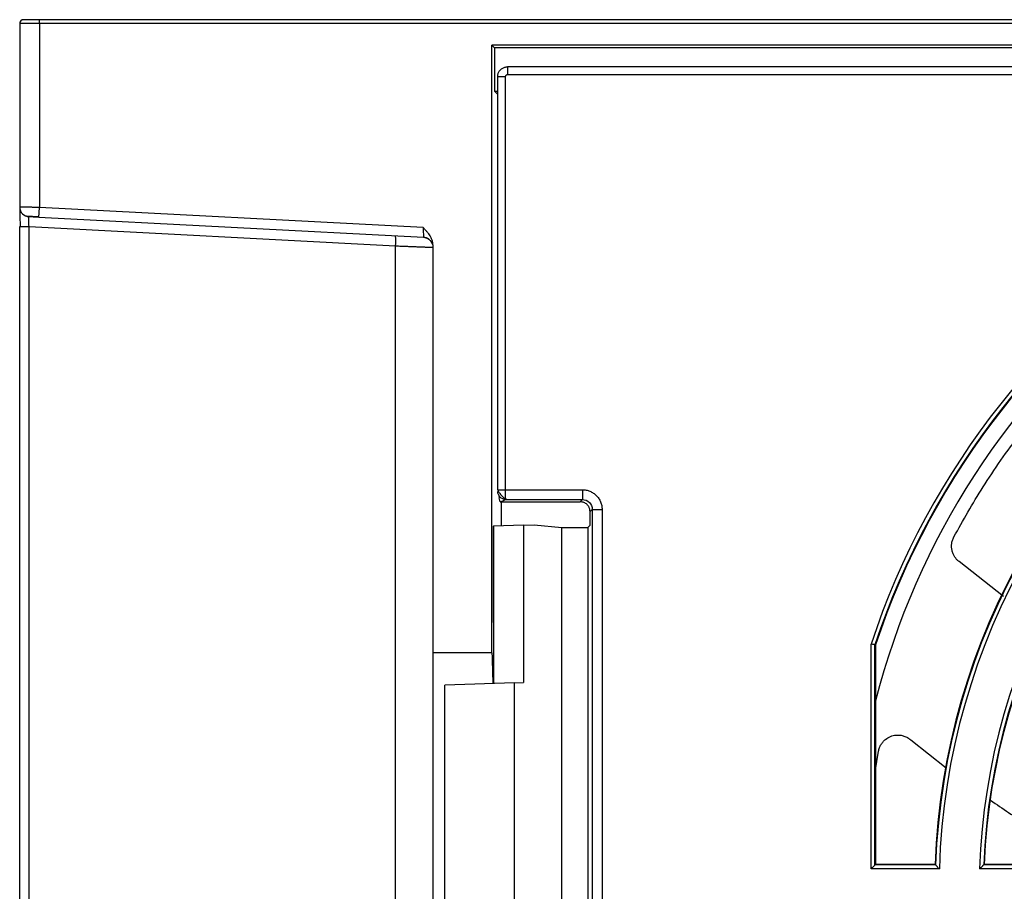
# Model space of a CAD drawing. Header units: inches. Extents: x -16 to 112, y 241 to 387.
# Tile 3 of 9: x -12 to 28, y 352 to 387. Entities that reach past the tile are written whole.
import ezdxf

# ---------------------------------------------------------------- set-up
doc = ezdxf.new("R2010")
doc.units = ezdxf.units.IN
doc.header["$MEASUREMENT"] = 0

# ---------------------------------------------------------------- blocks, each defined once
blk = doc.blocks.new('block 2')
at = {"color": 7, "lineweight": 25}
blk.add_open_spline([(4.44, 378.624), (4.476, 378.615), (4.512, 378.606), (4.547, 378.592), (4.585, 378.577), (4.62, 378.555), (4.652, 378.53), (4.686, 378.504), (4.716, 378.474), (4.74, 378.441), (4.764, 378.408), (4.78, 378.371), (4.797, 378.335)], degree=3, knots=[0, 0, 0, 0, 1, 1, 1, 2, 2, 2, 3, 3, 3, 4, 4, 4, 4], dxfattribs=at)
blk = doc.blocks.new('block 4')
at = {"color": 7, "lineweight": 25}
blk.add_lwpolyline([(88.105, 385.539), (7.857, 385.539)], dxfattribs=at)
blk = doc.blocks.new('block 6')
at = {"color": 7, "lineweight": 25}
blk.add_lwpolyline([(7.458, 385.159), (7.458, 368.334)], dxfattribs=at)
blk = doc.blocks.new('block 8')
at = {"color": 7, "lineweight": 25}
blk.add_open_spline([(7.46, 368.335), (7.464, 368.326), (7.467, 368.317), (7.472, 368.306), (7.478, 368.293), (7.486, 368.278), (7.494, 368.261), (7.504, 368.244), (7.515, 368.225), (7.528, 368.206), (7.541, 368.186), (7.556, 368.165), (7.572, 368.144), (7.589, 368.123), (7.606, 368.103), (7.625, 368.084), (7.643, 368.064), (7.663, 368.046), (7.683, 368.03), (7.703, 368.014), (7.723, 368), (7.743, 367.989), (7.763, 367.978), (7.783, 367.97), (7.803, 367.963)], degree=3, knots=[0, 0, 0, 0, 1, 1, 1, 2, 2, 2, 3, 3, 3, 4, 4, 4, 5, 5, 5, 6, 6, 6, 7, 7, 7, 8, 8, 8, 8], dxfattribs=at)
blk = doc.blocks.new('block 11')
at = {"color": 7, "lineweight": 25}
blk.add_open_spline([(-11.744, 379.47), (-11.736, 379.47), (-11.727, 379.469), (-11.702, 379.468), (-11.677, 379.466), (-11.634, 379.464), (-11.583, 379.461), (-11.531, 379.458), (-11.471, 379.455), (-11.405, 379.452), (-11.339, 379.448), (-11.268, 379.445), (-11.196, 379.441)], degree=3, knots=[0, 0, 0, 0, 1, 1, 1, 2, 2, 2, 3, 3, 3, 4, 4, 4, 4], dxfattribs=at)
blk = doc.blocks.new('block 15')
at = {"color": 7, "lineweight": 25}
blk.add_lwpolyline([(7.504, 368.101), (7.519, 368.002)], dxfattribs=at)
blk = doc.blocks.new('block 24')
at = {"color": 7, "lineweight": 25}
blk.add_open_spline([(-11.976, 379.78), (-11.977, 379.735), (-11.977, 379.689), (-11.976, 379.632), (-11.975, 379.578), (-11.974, 379.513), (-11.972, 379.444), (-11.97, 379.377), (-11.968, 379.307), (-11.964, 379.236), (-11.96, 379.169), (-11.955, 379.102), (-11.951, 379.034)], degree=3, knots=[0, 0, 0, 0, 1, 1, 1, 2, 2, 2, 3, 3, 3, 4, 4, 4, 4], dxfattribs=at)
blk = doc.blocks.new('block 84')
at = {"color": 7, "lineweight": 25}
blk.add_open_spline([(4.793, 378.347), (4.734, 378.489), (4.598, 378.585), (4.444, 378.593)], degree=3, dxfattribs=at)
blk = doc.blocks.new('block 85')
at = {"color": 7, "lineweight": 25}
blk.add_open_spline([(4.443, 378.625), (4.443, 378.616), (4.444, 378.607), (4.444, 378.602), (4.444, 378.596), (4.444, 378.594), (4.444, 378.593)], degree=3, knots=[0, 0, 0, 0, 1, 1, 1, 2, 2, 2, 2], dxfattribs=at)
blk = doc.blocks.new('block 86')
at = {"color": 7, "lineweight": 25}
blk.add_open_spline([(4.823, 378.301), (4.823, 378.321), (4.822, 378.341), (4.82, 378.361), (4.818, 378.382), (4.815, 378.403), (4.81, 378.423), (4.806, 378.444), (4.8, 378.464), (4.794, 378.485), (4.787, 378.505), (4.779, 378.525), (4.771, 378.545), (4.762, 378.565), (4.753, 378.584), (4.743, 378.603), (4.733, 378.622), (4.722, 378.64), (4.711, 378.659), (4.693, 378.687), (4.674, 378.715), (4.654, 378.741), (4.631, 378.772), (4.607, 378.801), (4.582, 378.829), (4.557, 378.857), (4.532, 378.884), (4.506, 378.911), (4.479, 378.939), (4.451, 378.967), (4.424, 378.995)], degree=3, knots=[0, 0, 0, 0, 1, 1, 1, 2, 2, 2, 3, 3, 3, 4, 4, 4, 5, 5, 5, 6, 6, 6, 7, 7, 7, 8, 8, 8, 9, 9, 9, 10, 10, 10, 10], dxfattribs=at)
blk = doc.blocks.new('block 110')
at = {"color": 7, "lineweight": 25}
blk.add_lwpolyline([(7.857, 385.219), (88.103, 385.219)], dxfattribs=at)
blk = doc.blocks.new('block 111')
at = {"color": 7, "lineweight": 25}
blk.add_open_spline([(7.857, 385.538), (7.857, 385.546), (7.857, 385.515), (7.857, 385.455), (7.857, 385.396), (7.857, 385.308), (7.857, 385.219)], degree=3, knots=[0, 0, 0, 0, 1, 1, 1, 2, 2, 2, 2], dxfattribs=at)
blk = doc.blocks.new('block 112')
at = {"color": 7, "lineweight": 25}
blk.add_open_spline([(7.224, 361.694), (7.225, 361.656), (7.226, 361.62), (7.228, 361.581), (7.23, 361.543), (7.231, 361.503), (7.232, 361.462), (7.234, 361.422), (7.235, 361.38), (7.237, 361.337), (7.238, 361.294), (7.24, 361.25), (7.241, 361.205), (7.243, 361.16), (7.244, 361.114), (7.245, 361.067), (7.247, 361.02), (7.248, 360.972), (7.25, 360.923), (7.251, 360.873), (7.252, 360.823), (7.254, 360.772), (7.255, 360.72), (7.256, 360.668), (7.258, 360.614), (7.259, 360.561), (7.26, 360.505), (7.262, 360.451)], degree=3, knots=[0, 0, 0, 0, 1, 1, 1, 2, 2, 2, 3, 3, 3, 4, 4, 4, 5, 5, 5, 6, 6, 6, 7, 7, 7, 8, 8, 8, 9, 9, 9, 9], dxfattribs=at)
blk = doc.blocks.new('block 113')
at = {"color": 7, "lineweight": 25}
blk.add_lwpolyline([(7.224, 361.694), (7.224, 386.414)], dxfattribs=at)
blk = doc.blocks.new('block 114')
at = {"color": 7, "lineweight": 25}
blk.add_lwpolyline([(7.224, 386.414), (7.335, 386.302)], dxfattribs=at)
blk = doc.blocks.new('block 115')
at = {"color": 7, "lineweight": 25}
blk.add_lwpolyline([(7.335, 386.302), (7.335, 384.542)], dxfattribs=at)
blk = doc.blocks.new('block 116')
at = {"color": 7, "lineweight": 25}
blk.add_lwpolyline([(7.335, 384.542), (7.458, 384.419)], dxfattribs=at)
blk = doc.blocks.new('block 117')
at = {"color": 7, "lineweight": 25}
blk.add_lwpolyline([(7.594, 367.843), (7.594, 366.862)], dxfattribs=at)
blk = doc.blocks.new('block 125')
at = {"color": 7, "lineweight": 25}
blk.add_lwpolyline([(7.272, 366.85), (7.272, 362.937)], dxfattribs=at)
blk = doc.blocks.new('block 148')
at = {"color": 7, "lineweight": 25}
blk.add_open_spline([(39.231, 374.001), (31.899, 369.451), (27.329, 361.536), (27.055, 352.912)], degree=3, dxfattribs=at)
blk = doc.blocks.new('block 149')
at = {"color": 7, "lineweight": 25}
blk.add_lwpolyline([(31.421, 352.912), (27.055, 352.912)], dxfattribs=at)
blk = doc.blocks.new('block 180')
at = {"color": 7, "lineweight": 25}
blk.add_lwpolyline([(11.704, 367.534), (11.704, 336.653)], dxfattribs=at)
blk = doc.blocks.new('block 181')
at = {"color": 7, "lineweight": 25}
blk.add_open_spline([(10.904, 368.334), (10.93, 368.333), (10.956, 368.332), (10.982, 368.33), (11.008, 368.328), (11.034, 368.324), (11.059, 368.319), (11.084, 368.313), (11.11, 368.307), (11.134, 368.3), (11.159, 368.292), (11.184, 368.283), (11.208, 368.273), (11.257, 368.253), (11.304, 368.228), (11.348, 368.199), (11.392, 368.17), (11.432, 368.137), (11.469, 368.1), (11.506, 368.063), (11.539, 368.022), (11.568, 367.979), (11.597, 367.935), (11.622, 367.888), (11.643, 367.84), (11.663, 367.791), (11.679, 367.741), (11.688, 367.69), (11.698, 367.639), (11.701, 367.586), (11.704, 367.534)], degree=3, knots=[0, 0, 0, 0, 1, 1, 1, 2, 2, 2, 3, 3, 3, 4, 4, 4, 5, 5, 5, 6, 6, 6, 7, 7, 7, 8, 8, 8, 9, 9, 9, 10, 10, 10, 10], dxfattribs=at)
blk = doc.blocks.new('block 182')
at = {"color": 7, "lineweight": 25}
blk.add_lwpolyline([(7.778, 368.334), (10.904, 368.334)], dxfattribs=at)
blk = doc.blocks.new('block 183')
at = {"color": 7, "lineweight": 25}
blk.add_lwpolyline([(7.778, 368.334), (7.778, 385.14)], dxfattribs=at)
blk = doc.blocks.new('block 184')
at = {"color": 7, "lineweight": 25}
blk.add_open_spline([(7.778, 385.14), (7.778, 385.147), (7.779, 385.155), (7.781, 385.162), (7.783, 385.169), (7.787, 385.177), (7.791, 385.183), (7.796, 385.191), (7.802, 385.197), (7.809, 385.202), (7.816, 385.208), (7.823, 385.212), (7.831, 385.215), (7.84, 385.218), (7.848, 385.219), (7.857, 385.22)], degree=3, knots=[0, 0, 0, 0, 1, 1, 1, 2, 2, 2, 3, 3, 3, 4, 4, 4, 5, 5, 5, 5], dxfattribs=at)
blk = doc.blocks.new('block 185')
at = {"color": 7, "lineweight": 25}
blk.add_open_spline([(38.412, 375.419), (30.574, 370.576), (25.692, 362.121), (25.417, 352.912)], degree=3, dxfattribs=at)
blk = doc.blocks.new('block 187')
at = {"color": 7, "lineweight": 25}
blk.add_open_spline([(36.229, 379.199), (29.813, 375.271), (24.999, 369.195), (22.642, 362.051)], degree=3, dxfattribs=at)
blk = doc.blocks.new('block 188')
at = {"color": 7, "lineweight": 25}
blk.add_lwpolyline([(22.642, 352.912), (22.642, 362.051)], dxfattribs=at)
blk = doc.blocks.new('block 189')
at = {"color": 7, "lineweight": 25}
blk.add_lwpolyline([(25.417, 352.912), (22.642, 352.912)], dxfattribs=at)
blk = doc.blocks.new('block 217')
at = {"color": 7, "lineweight": 25}
blk.add_lwpolyline([(4.424, 378.995), (-11.177, 379.812)], dxfattribs=at)
blk = doc.blocks.new('block 218')
at = {"color": 7, "lineweight": 25}
blk.add_lwpolyline([(-11.177, 387.294), (-11.177, 379.812)], dxfattribs=at)
blk = doc.blocks.new('block 219')
at = {"color": 7, "lineweight": 25}
blk.add_lwpolyline([(107.223, 387.294), (-11.177, 387.294)], dxfattribs=at)
blk = doc.blocks.new('block 225')
at = {"color": 7, "lineweight": 25}
blk.add_lwpolyline([(88.824, 386.414), (7.224, 386.414)], dxfattribs=at)
blk = doc.blocks.new('block 226')
at = {"color": 7, "lineweight": 25}
blk.add_lwpolyline([(7.224, 361.694), (4.823, 361.694)], dxfattribs=at)
blk = doc.blocks.new('block 227')
at = {"color": 7, "lineweight": 25}
blk.add_lwpolyline([(4.823, 378.301), (4.823, 361.694)], dxfattribs=at)
blk = doc.blocks.new('block 228')
at = {"color": 7, "lineweight": 25}
blk.add_lwpolyline([(4.823, 361.694), (4.823, 342.494)], dxfattribs=at)
blk = doc.blocks.new('block 234')
at = {"color": 7, "lineweight": 25}
blk.add_open_spline([(7.459, 385.14), (7.46, 385.158), (7.461, 385.177), (7.463, 385.195), (7.466, 385.214), (7.47, 385.232), (7.475, 385.25), (7.481, 385.268), (7.487, 385.286), (7.495, 385.303), (7.503, 385.32), (7.512, 385.337), (7.522, 385.353), (7.532, 385.369), (7.543, 385.384), (7.556, 385.398), (7.568, 385.412), (7.581, 385.426), (7.596, 385.438), (7.61, 385.451), (7.625, 385.463), (7.641, 385.473), (7.657, 385.483), (7.674, 385.493), (7.691, 385.501), (7.708, 385.509), (7.726, 385.515), (7.744, 385.521), (7.763, 385.527), (7.781, 385.531), (7.8, 385.534), (7.819, 385.536), (7.838, 385.537), (7.857, 385.538)], degree=3, knots=[0, 0, 0, 0, 1, 1, 1, 2, 2, 2, 3, 3, 3, 4, 4, 4, 5, 5, 5, 6, 6, 6, 7, 7, 7, 8, 8, 8, 9, 9, 9, 10, 10, 10, 11, 11, 11, 11], dxfattribs=at)
blk = doc.blocks.new('block 235')
at = {"color": 7, "lineweight": 25}
blk.add_open_spline([(7.459, 385.14), (7.459, 385.14), (7.462, 385.14), (7.466, 385.14), (7.469, 385.14), (7.474, 385.14), (7.479, 385.14), (7.485, 385.14), (7.491, 385.14), (7.498, 385.14), (7.504, 385.14), (7.511, 385.14), (7.519, 385.14), (7.526, 385.14), (7.534, 385.14), (7.541, 385.14), (7.569, 385.14), (7.602, 385.139), (7.638, 385.139), (7.665, 385.139), (7.693, 385.139), (7.721, 385.139), (7.74, 385.139), (7.759, 385.14), (7.778, 385.14)], degree=3, knots=[0, 0, 0, 0, 1, 1, 1, 2, 2, 2, 3, 3, 3, 4, 4, 4, 5, 5, 5, 6, 6, 6, 7, 7, 7, 8, 8, 8, 8], dxfattribs=at)
blk = doc.blocks.new('block 248')
at = {"color": 7, "lineweight": 25}
blk.add_lwpolyline([(7.459, 368.323), (7.459, 368.334)], dxfattribs=at)
blk = doc.blocks.new('block 249')
at = {"color": 7, "lineweight": 25}
blk.add_open_spline([(7.785, 367.934), (7.784, 367.935), (7.784, 367.936), (7.784, 367.938), (7.783, 367.941), (7.783, 367.944), (7.783, 367.949), (7.782, 367.953), (7.782, 367.958), (7.782, 367.963), (7.782, 367.968), (7.782, 367.974), (7.781, 367.981), (7.781, 367.987), (7.781, 367.993), (7.781, 368), (7.781, 368.006), (7.781, 368.013), (7.78, 368.02), (7.78, 368.026), (7.78, 368.032), (7.78, 368.039), (7.78, 368.065), (7.779, 368.095), (7.779, 368.128), (7.778, 368.16), (7.778, 368.194), (7.778, 368.229), (7.778, 368.263), (7.778, 368.298), (7.778, 368.334)], degree=3, knots=[0, 0, 0, 0, 1, 1, 1, 2, 2, 2, 3, 3, 3, 4, 4, 4, 5, 5, 5, 6, 6, 6, 7, 7, 7, 8, 8, 8, 9, 9, 9, 10, 10, 10, 10], dxfattribs=at)
blk = doc.blocks.new('block 250')
at = {"color": 7, "lineweight": 25}
blk.add_open_spline([(7.785, 367.934), (7.7, 367.934), (7.617, 367.97), (7.558, 368.03), (7.499, 368.09), (7.463, 368.173), (7.463, 368.259)], degree=3, knots=[0, 0, 0, 0, 1, 1, 1, 2, 2, 2, 2], dxfattribs=at)
blk = doc.blocks.new('block 253')
at = {"color": 7, "lineweight": 25}
blk.add_lwpolyline([(4.444, 378.593), (-11.197, 379.413)], dxfattribs=at)
blk = doc.blocks.new('block 254')
at = {"color": 7, "lineweight": 25}
blk.add_lwpolyline([(-11.197, 379.413), (-11.177, 379.812)], dxfattribs=at)
blk = doc.blocks.new('block 262')
at = {"color": 7, "lineweight": 25}
blk.add_lwpolyline([(11.304, 367.534), (11.704, 367.534)], dxfattribs=at)
blk = doc.blocks.new('block 263')
at = {"color": 7, "lineweight": 25}
blk.add_open_spline([(10.904, 367.934), (11.008, 367.934), (11.112, 367.891), (11.187, 367.817), (11.261, 367.743), (11.304, 367.638), (11.304, 367.534)], degree=3, knots=[0, 0, 0, 0, 1, 1, 1, 2, 2, 2, 2], dxfattribs=at)
blk = doc.blocks.new('block 264')
at = {"color": 7, "lineweight": 25}
blk.add_lwpolyline([(10.904, 368.334), (10.904, 367.934)], dxfattribs=at)
blk = doc.blocks.new('block 265')
at = {"color": 7, "lineweight": 25}
blk.add_open_spline([(-11.197, 379.413), (-11.237, 379.415), (-11.275, 379.417), (-11.314, 379.419), (-11.353, 379.421), (-11.393, 379.423), (-11.433, 379.425), (-11.473, 379.427), (-11.513, 379.429), (-11.544, 379.431), (-11.575, 379.432), (-11.597, 379.434), (-11.597, 379.434)], degree=3, knots=[0, 0, 0, 0, 1, 1, 1, 2, 2, 2, 3, 3, 3, 4, 4, 4, 4], dxfattribs=at)
blk = doc.blocks.new('block 266')
at = {"color": 7, "lineweight": 25}
blk.add_open_spline([(-11.977, 379.833), (-11.977, 379.62), (-11.81, 379.445), (-11.597, 379.434)], degree=3, dxfattribs=at)
blk = doc.blocks.new('block 267')
at = {"color": 7, "lineweight": 25}
blk.add_open_spline([(-11.177, 379.812), (-11.203, 379.813), (-11.229, 379.814), (-11.255, 379.814), (-11.28, 379.815), (-11.305, 379.816), (-11.329, 379.816), (-11.352, 379.817), (-11.375, 379.817), (-11.397, 379.818), (-11.418, 379.819), (-11.439, 379.819), (-11.459, 379.82), (-11.478, 379.82), (-11.496, 379.821), (-11.515, 379.821), (-11.532, 379.821), (-11.548, 379.822), (-11.564, 379.822), (-11.579, 379.823), (-11.594, 379.823), (-11.608, 379.823), (-11.622, 379.824), (-11.634, 379.824), (-11.647, 379.825), (-11.69, 379.826), (-11.73, 379.827), (-11.766, 379.828), (-11.801, 379.829), (-11.833, 379.829), (-11.859, 379.83), (-11.886, 379.831), (-11.907, 379.831), (-11.925, 379.832), (-11.943, 379.832), (-11.956, 379.833), (-11.964, 379.833), (-11.972, 379.833), (-11.974, 379.833), (-11.977, 379.833)], degree=3, knots=[0, 0, 0, 0, 1, 1, 1, 2, 2, 2, 3, 3, 3, 4, 4, 4, 5, 5, 5, 6, 6, 6, 7, 7, 7, 8, 8, 8, 9, 9, 9, 10, 10, 10, 11, 11, 11, 12, 12, 12, 13, 13, 13, 13], dxfattribs=at)
blk = doc.blocks.new('block 271')
at = {"color": 7, "lineweight": 25}
blk.add_lwpolyline([(7.785, 367.934), (10.904, 367.934)], dxfattribs=at)
blk = doc.blocks.new('block 285')
at = {"color": 7, "lineweight": 25}
blk.add_lwpolyline([(-11.177, 387.294), (-11.977, 387.294)], dxfattribs=at)
blk = doc.blocks.new('block 286')
at = {"color": 7, "lineweight": 25}
blk.add_lwpolyline([(-11.977, 387.294), (-11.977, 379.833)], dxfattribs=at)
blk = doc.blocks.new('block 301')
at = {"color": 7, "lineweight": 25}
blk.add_open_spline([(36.173, 378.977), (29.865, 375.07), (25.132, 369.07), (22.801, 362.025)], degree=3, dxfattribs=at)
blk = doc.blocks.new('block 302')
at = {"color": 7, "lineweight": 25}
blk.add_open_spline([(22.801, 362.025), (22.8, 362.025), (22.799, 362.026), (22.797, 362.026), (22.794, 362.026), (22.791, 362.027), (22.786, 362.028), (22.782, 362.028), (22.777, 362.029), (22.771, 362.03), (22.765, 362.031), (22.758, 362.032), (22.751, 362.033), (22.738, 362.035), (22.724, 362.038), (22.709, 362.04), (22.688, 362.044), (22.665, 362.047), (22.642, 362.051)], degree=3, knots=[0, 0, 0, 0, 1, 1, 1, 2, 2, 2, 3, 3, 3, 4, 4, 4, 5, 5, 5, 6, 6, 6, 6], dxfattribs=at)
blk = doc.blocks.new('block 320')
at = {"color": 7, "lineweight": 25}
blk.add_open_spline([(39.175, 373.778), (32.016, 369.272), (27.543, 361.524), (27.22, 353.071)], degree=3, dxfattribs=at)
blk = doc.blocks.new('block 321')
at = {"color": 7, "lineweight": 25}
blk.add_open_spline([(27.22, 353.071), (27.218, 353.07), (27.217, 353.069), (27.215, 353.066), (27.212, 353.064), (27.208, 353.06), (27.204, 353.056), (27.199, 353.052), (27.194, 353.046), (27.188, 353.041), (27.181, 353.034), (27.174, 353.027), (27.166, 353.02), (27.159, 353.013), (27.151, 353.005), (27.143, 352.998), (27.134, 352.989), (27.124, 352.979), (27.115, 352.97), (27.107, 352.962), (27.099, 352.954), (27.091, 352.946), (27.079, 352.935), (27.067, 352.924), (27.055, 352.912)], degree=3, knots=[0, 0, 0, 0, 1, 1, 1, 2, 2, 2, 3, 3, 3, 4, 4, 4, 5, 5, 5, 6, 6, 6, 7, 7, 7, 8, 8, 8, 8], dxfattribs=at)
blk = doc.blocks.new('block 329')
at = {"color": 7, "lineweight": 25}
blk.add_open_spline([(38.196, 375.473), (30.434, 370.616), (25.588, 362.223), (25.263, 353.071)], degree=3, dxfattribs=at)
blk = doc.blocks.new('block 330')
at = {"color": 7, "lineweight": 25}
blk.add_open_spline([(25.263, 353.071), (25.264, 353.07), (25.266, 353.069), (25.268, 353.066), (25.27, 353.064), (25.274, 353.06), (25.278, 353.056), (25.282, 353.052), (25.287, 353.046), (25.292, 353.041), (25.298, 353.035), (25.305, 353.028), (25.312, 353.02), (25.319, 353.013), (25.326, 353.006), (25.334, 352.998), (25.342, 352.989), (25.352, 352.98), (25.361, 352.97), (25.368, 352.962), (25.376, 352.954), (25.384, 352.946), (25.395, 352.935), (25.406, 352.924), (25.417, 352.912)], degree=3, knots=[0, 0, 0, 0, 1, 1, 1, 2, 2, 2, 3, 3, 3, 4, 4, 4, 5, 5, 5, 6, 6, 6, 7, 7, 7, 8, 8, 8, 8], dxfattribs=at)
blk = doc.blocks.new('block 335')
at = {"color": 7, "lineweight": 25}
blk.add_lwpolyline([(11.304, 367.534), (11.304, 336.653)], dxfattribs=at)
blk = doc.blocks.new('block 359')
at = {"color": 7, "lineweight": 25}
blk.add_lwpolyline([(22.801, 353.071), (22.801, 362.025)], dxfattribs=at)
blk = doc.blocks.new('block 360')
at = {"color": 7, "lineweight": 25}
blk.add_open_spline([(22.801, 353.071), (22.8, 353.07), (22.799, 353.069), (22.796, 353.066), (22.794, 353.064), (22.79, 353.06), (22.786, 353.056), (22.782, 353.052), (22.776, 353.046), (22.771, 353.041), (22.765, 353.034), (22.757, 353.028), (22.75, 353.02), (22.743, 353.013), (22.736, 353.005), (22.728, 352.998), (22.719, 352.989), (22.71, 352.98), (22.7, 352.97), (22.692, 352.962), (22.684, 352.955), (22.676, 352.946), (22.665, 352.935), (22.653, 352.924), (22.642, 352.912)], degree=3, knots=[0, 0, 0, 0, 1, 1, 1, 2, 2, 2, 3, 3, 3, 4, 4, 4, 5, 5, 5, 6, 6, 6, 7, 7, 7, 8, 8, 8, 8], dxfattribs=at)
blk = doc.blocks.new('block 364')
at = {"color": 7, "lineweight": 25}
blk.add_lwpolyline([(31.268, 353.071), (27.22, 353.071)], dxfattribs=at)
blk = doc.blocks.new('block 365')
at = {"color": 7, "lineweight": 25}
blk.add_lwpolyline([(25.263, 353.071), (22.801, 353.071)], dxfattribs=at)
blk = doc.blocks.new('block 461')
at = {"color": 7, "lineweight": 25}
blk.add_lwpolyline([(-11.177, 387.294), (-11.177, 387.454)], dxfattribs=at)
blk = doc.blocks.new('block 462')
at = {"color": 7, "lineweight": 25}
blk.add_lwpolyline([(107.223, 387.454), (-11.177, 387.454)], dxfattribs=at)
blk = doc.blocks.new('block 466')
at = {"color": 7, "lineweight": 25}
blk.add_lwpolyline([(88.712, 386.302), (7.335, 386.302)], dxfattribs=at)
blk = doc.blocks.new('block 467')
at = {"color": 7, "lineweight": 25}
blk.add_open_spline([(-11.817, 387.454), (-11.905, 387.454), (-11.977, 387.382), (-11.977, 387.294)], degree=3, dxfattribs=at)
blk = doc.blocks.new('block 468')
at = {"color": 7, "lineweight": 25}
blk.add_lwpolyline([(-11.177, 387.454), (-11.817, 387.454)], dxfattribs=at)
blk = doc.blocks.new('block 497')
at = {"color": 7, "lineweight": 25}
blk.add_open_spline([(36.165, 378.946), (29.872, 375.042), (25.15, 369.052), (22.824, 362.022)], degree=3, dxfattribs=at)
blk = doc.blocks.new('block 498')
at = {"color": 7, "lineweight": 25}
blk.add_lwpolyline([(22.801, 362.025), (22.814, 362.023), (22.824, 362.022)], dxfattribs=at)
blk = doc.blocks.new('block 515')
at = {"color": 7, "lineweight": 25}
blk.add_lwpolyline([(25.242, 353.094), (25.254, 353.081), (25.263, 353.071)], dxfattribs=at)
blk = doc.blocks.new('block 516')
at = {"color": 7, "lineweight": 25}
blk.add_open_spline([(38.166, 375.48), (30.414, 370.621), (25.573, 362.237), (25.242, 353.094)], degree=3, dxfattribs=at)
blk = doc.blocks.new('block 538')
at = {"color": 7, "lineweight": 25}
blk.add_lwpolyline([(22.824, 362.022), (22.824, 353.094)], dxfattribs=at)
blk = doc.blocks.new('block 539')
at = {"color": 7, "lineweight": 25}
blk.add_lwpolyline([(22.824, 353.094), (22.801, 353.071)], dxfattribs=at)
blk = doc.blocks.new('block 547')
at = {"color": 7, "lineweight": 25}
blk.add_lwpolyline([(25.242, 353.094), (22.824, 353.094)], dxfattribs=at)
blk = doc.blocks.new('block 549')
at = {"color": 7, "lineweight": 25}
blk.add_lwpolyline([(27.243, 353.094), (27.23, 353.081), (27.22, 353.071)], dxfattribs=at)
blk = doc.blocks.new('block 550')
at = {"color": 7, "lineweight": 25}
blk.add_lwpolyline([(31.247, 353.094), (27.243, 353.094)], dxfattribs=at)
blk = doc.blocks.new('block 631')
at = {"color": 7, "lineweight": 25}
blk.add_open_spline([(39.167, 373.747), (32.033, 369.247), (27.572, 361.522), (27.243, 353.094)], degree=3, dxfattribs=at)
blk = doc.blocks.new('block 636')
at = {"color": 7, "lineweight": 25}
blk.add_open_spline([(7.785, 367.934), (7.708, 367.903), (7.729, 367.873), (7.554, 367.843)], degree=3, dxfattribs=at)
blk = doc.blocks.new('block 637')
at = {"color": 7, "lineweight": 25}
blk.add_lwpolyline([(7.554, 367.843), (7.519, 368.003)], dxfattribs=at)
blk = doc.blocks.new('block 639')
at = {"color": 7, "lineweight": 25}
blk.add_lwpolyline([(10.904, 367.934), (10.813, 367.843)], dxfattribs=at)
blk = doc.blocks.new('block 640')
at = {"color": 7, "lineweight": 25}
blk.add_lwpolyline([(7.554, 367.843), (10.813, 367.843)], dxfattribs=at)
blk = doc.blocks.new('block 645')
at = {"color": 7, "lineweight": 25}
blk.add_lwpolyline([(11.304, 367.534), (11.213, 367.443)], dxfattribs=at)
blk = doc.blocks.new('block 646')
at = {"color": 7, "lineweight": 25}
blk.add_open_spline([(11.213, 367.443), (11.212, 367.461), (11.212, 367.479), (11.209, 367.497), (11.207, 367.514), (11.204, 367.531), (11.2, 367.548), (11.195, 367.564), (11.19, 367.58), (11.183, 367.596), (11.177, 367.612), (11.169, 367.627), (11.161, 367.642), (11.152, 367.657), (11.142, 367.671), (11.131, 367.685), (11.12, 367.699), (11.108, 367.713), (11.096, 367.726), (11.059, 367.763), (11.015, 367.795), (10.967, 367.814), (10.918, 367.832), (10.865, 367.837), (10.813, 367.843)], degree=3, knots=[0, 0, 0, 0, 1, 1, 1, 2, 2, 2, 3, 3, 3, 4, 4, 4, 5, 5, 5, 6, 6, 6, 7, 7, 7, 8, 8, 8, 8], dxfattribs=at)
blk = doc.blocks.new('block 653')
at = {"color": 7, "lineweight": 25}
blk.add_lwpolyline([(8.142, 343.706), (8.142, 360.481)], dxfattribs=at)
blk = doc.blocks.new('block 654')
at = {"color": 7, "lineweight": 25}
blk.add_lwpolyline([(8.142, 360.481), (8.505, 360.494)], dxfattribs=at)
blk = doc.blocks.new('block 655')
at = {"color": 7, "lineweight": 25}
blk.add_lwpolyline([(8.505, 366.894), (8.505, 360.494)], dxfattribs=at)
blk = doc.blocks.new('block 656')
at = {"color": 7, "lineweight": 25}
blk.add_lwpolyline([(8.505, 366.894), (8.941, 366.909)], dxfattribs=at)
blk = doc.blocks.new('block 657')
at = {"color": 7, "lineweight": 25}
blk.add_lwpolyline([(8.941, 366.909), (10.062, 366.803)], dxfattribs=at)
blk = doc.blocks.new('block 658')
at = {"color": 7, "lineweight": 25}
blk.add_lwpolyline([(10.062, 337.384), (10.062, 366.803)], dxfattribs=at)
blk = doc.blocks.new('block 663')
at = {"color": 7, "lineweight": 25}
blk.add_lwpolyline([(5.304, 343.805), (5.304, 360.382)], dxfattribs=at)
blk = doc.blocks.new('block 664')
at = {"color": 7, "lineweight": 25}
blk.add_lwpolyline([(8.142, 360.481), (5.304, 360.382)], dxfattribs=at)
blk = doc.blocks.new('block 668')
at = {"color": 7, "lineweight": 25}
blk.add_lwpolyline([(11.122, 366.803), (11.122, 337.384)], dxfattribs=at)
blk = doc.blocks.new('block 669')
at = {"color": 7, "lineweight": 25}
blk.add_lwpolyline([(11.122, 366.803), (11.213, 366.894)], dxfattribs=at)
blk = doc.blocks.new('block 670')
at = {"color": 7, "lineweight": 25}
blk.add_lwpolyline([(11.213, 366.894), (11.213, 367.443)], dxfattribs=at)
blk = doc.blocks.new('block 695')
at = {"color": 7, "lineweight": 25}
blk.add_lwpolyline([(8.505, 366.894), (7.293, 366.851)], dxfattribs=at)
blk = doc.blocks.new('block 696')
at = {"color": 7, "lineweight": 25}
blk.add_lwpolyline([(7.293, 366.851), (7.293, 360.451)], dxfattribs=at)
blk = doc.blocks.new('block 701')
at = {"color": 7, "lineweight": 25}
blk.add_lwpolyline([(7.272, 362.937), (7.293, 362.936)], dxfattribs=at)
blk = doc.blocks.new('block 702')
at = {"color": 7, "lineweight": 25}
blk.add_lwpolyline([(7.272, 366.85), (7.293, 366.851)], dxfattribs=at)
blk = doc.blocks.new('block 732')
at = {"color": 7, "lineweight": 25}
blk.add_open_spline([(33.543, 376.317), (28.257, 372.11), (24.493, 366.29), (22.824, 359.744)], degree=3, dxfattribs=at)
blk = doc.blocks.new('block 781')
at = {"color": 7, "lineweight": 25}
blk.add_lwpolyline([(7.335, 384.542), (7.458, 384.542)], dxfattribs=at)
blk = doc.blocks.new('block 857')
at = {"color": 7, "lineweight": 25}
blk.add_lwpolyline([(22.824, 356.935), (22.945, 357.701)], dxfattribs=at)
blk = doc.blocks.new('block 858')
at = {"color": 7, "lineweight": 25}
blk.add_open_spline([(22.945, 357.701), (22.95, 357.725), (22.955, 357.749), (22.962, 357.772), (22.968, 357.795), (22.976, 357.818), (22.985, 357.841), (22.994, 357.864), (23.003, 357.886), (23.014, 357.908), (23.025, 357.929), (23.036, 357.951), (23.049, 357.971), (23.072, 358.009), (23.098, 358.044), (23.127, 358.078), (23.158, 358.113), (23.192, 358.146), (23.228, 358.175), (23.29, 358.226), (23.36, 358.267), (23.435, 358.296), (23.505, 358.324), (23.579, 358.342), (23.654, 358.35), (23.709, 358.355), (23.764, 358.355), (23.82, 358.349), (23.874, 358.343), (23.927, 358.331), (23.979, 358.314), (24.03, 358.298), (24.079, 358.277), (24.125, 358.25), (24.17, 358.223), (24.212, 358.191), (24.254, 358.159)], degree=3, knots=[0, 0, 0, 0, 1, 1, 1, 2, 2, 2, 3, 3, 3, 4, 4, 4, 5, 5, 5, 6, 6, 6, 7, 7, 7, 8, 8, 8, 9, 9, 9, 10, 10, 10, 11, 11, 11, 12, 12, 12, 12], dxfattribs=at)
blk = doc.blocks.new('block 859')
at = {"color": 7, "lineweight": 25}
blk.add_lwpolyline([(24.254, 358.159), (25.697, 357.016)], dxfattribs=at)
blk = doc.blocks.new('block 860')
at = {"color": 7, "lineweight": 25}
blk.add_open_spline([(27.504, 355.699), (27.991, 355.365), (28.477, 355.031), (28.98, 354.724), (29.72, 354.272), (30.496, 353.878), (31.271, 353.485)], degree=3, knots=[0, 0, 0, 0, 1, 1, 1, 2, 2, 2, 2], dxfattribs=at)
blk = doc.blocks.new('block 880')
at = {"color": 7, "lineweight": 25}
blk.add_lwpolyline([(28.022, 363.993), (26.221, 365.407)], dxfattribs=at)
blk = doc.blocks.new('block 881')
at = {"color": 7, "lineweight": 25}
blk.add_open_spline([(26.221, 365.407), (26.207, 365.419), (26.193, 365.43), (26.179, 365.442), (26.166, 365.454), (26.152, 365.467), (26.14, 365.48), (26.127, 365.493), (26.115, 365.507), (26.103, 365.521), (26.091, 365.535), (26.079, 365.55), (26.068, 365.564), (26.057, 365.58), (26.047, 365.595), (26.037, 365.611), (26.012, 365.65), (25.992, 365.689), (25.975, 365.729), (25.957, 365.774), (25.943, 365.818), (25.933, 365.862), (25.923, 365.906), (25.917, 365.95), (25.915, 365.992), (25.912, 366.041), (25.914, 366.089), (25.92, 366.135), (25.925, 366.18), (25.934, 366.224), (25.947, 366.266), (25.963, 366.317), (25.985, 366.366), (26.008, 366.414)], degree=3, knots=[0, 0, 0, 0, 1, 1, 1, 2, 2, 2, 3, 3, 3, 4, 4, 4, 5, 5, 5, 6, 6, 6, 7, 7, 7, 8, 8, 8, 9, 9, 9, 10, 10, 10, 11, 11, 11, 11], dxfattribs=at)
blk = doc.blocks.new('block 882')
at = {"color": 7, "lineweight": 25}
blk.add_open_spline([(26.008, 366.414), (26.384, 367.085), (26.76, 367.756), (27.195, 368.444), (27.648, 369.161), (28.164, 369.897), (28.726, 370.627), (29.072, 371.075), (29.435, 371.522), (29.817, 371.965), (30.172, 372.377), (30.545, 372.786), (30.934, 373.189), (31.295, 373.562), (31.671, 373.929), (32.055, 374.294), (32.6, 374.811), (33.162, 375.323), (33.788, 375.796), (33.843, 375.838), (33.899, 375.879), (33.954, 375.92)], degree=3, knots=[0, 0, 0, 0, 1, 1, 1, 2, 2, 2, 3, 3, 3, 4, 4, 4, 5, 5, 5, 6, 6, 6, 7, 7, 7, 7], dxfattribs=at)
blk = doc.blocks.new('block 895')
at = {"color": 7, "lineweight": 25}
blk.add_lwpolyline([(10.062, 366.803), (11.122, 366.803)], dxfattribs=at)
blk = doc.blocks.new('block 896')
at = {"color": 7, "lineweight": 25}
blk.add_open_spline([(3.307, 378.253), (3.345, 378.252), (3.384, 378.25), (3.421, 378.249), (3.459, 378.247), (3.495, 378.246), (3.532, 378.244), (3.568, 378.243), (3.603, 378.242), (3.638, 378.24), (3.672, 378.239), (3.706, 378.237), (3.739, 378.236), (3.772, 378.235), (3.804, 378.234), (3.835, 378.232), (3.866, 378.231), (3.896, 378.23), (3.926, 378.229), (3.955, 378.228), (3.984, 378.226), (4.012, 378.225), (4.039, 378.224), (4.066, 378.223), (4.092, 378.222), (4.118, 378.221), (4.143, 378.22), (4.167, 378.219), (4.191, 378.218), (4.214, 378.217), (4.236, 378.217), (4.258, 378.216), (4.28, 378.215), (4.301, 378.214), (4.321, 378.213), (4.341, 378.212), (4.36, 378.212), (4.378, 378.211), (4.396, 378.21), (4.414, 378.21), (4.431, 378.209), (4.447, 378.208), (4.463, 378.208), (4.479, 378.207), (4.493, 378.207), (4.508, 378.206), (4.522, 378.205), (4.535, 378.205), (4.548, 378.204), (4.585, 378.203), (4.618, 378.202), (4.648, 378.201), (4.677, 378.199), (4.703, 378.198), (4.725, 378.197), (4.747, 378.197), (4.765, 378.196), (4.78, 378.195), (4.795, 378.195), (4.806, 378.194), (4.813, 378.194), (4.819, 378.194), (4.821, 378.194), (4.823, 378.194)], degree=3, knots=[0, 0, 0, 0, 1, 1, 1, 2, 2, 2, 3, 3, 3, 4, 4, 4, 5, 5, 5, 6, 6, 6, 7, 7, 7, 8, 8, 8, 9, 9, 9, 10, 10, 10, 11, 11, 11, 12, 12, 12, 13, 13, 13, 14, 14, 14, 15, 15, 15, 16, 16, 16, 17, 17, 17, 18, 18, 18, 19, 19, 19, 20, 20, 20, 21, 21, 21, 21], dxfattribs=at)
blk = doc.blocks.new('block 897')
at = {"color": 7, "lineweight": 25}
blk.add_lwpolyline([(3.307, 324.335), (3.307, 378.253)], dxfattribs=at)
blk = doc.blocks.new('block 898')
at = {"color": 7, "lineweight": 25}
blk.add_lwpolyline([(4.823, 361.694), (4.823, 361.694)], dxfattribs=at)
blk = doc.blocks.new('block 901')
at = {"color": 7, "lineweight": 25}
blk.add_open_spline([(3.307, 378.253), (3.321, 378.386), (3.321, 378.52), (3.307, 378.653)], degree=3, dxfattribs=at)
blk = doc.blocks.new('block 902')
at = {"color": 7, "lineweight": 25}
blk.add_lwpolyline([(-11.597, 379.034), (3.307, 378.253)], dxfattribs=at)
blk = doc.blocks.new('block 903')
at = {"color": 7, "lineweight": 25}
blk.add_open_spline([(-11.597, 379.034), (-11.603, 379.139), (-11.606, 379.243), (-11.606, 379.317), (-11.606, 379.391), (-11.603, 379.434), (-11.597, 379.434)], degree=3, knots=[0, 0, 0, 0, 1, 1, 1, 2, 2, 2, 2], dxfattribs=at)
blk = doc.blocks.new('block 908')
at = {"color": 7, "lineweight": 25}
blk.add_lwpolyline([(-11.597, 323.553), (-11.597, 379.034)], dxfattribs=at)
blk = doc.blocks.new('block 911')
at = {"color": 7, "lineweight": 25}
blk.add_lwpolyline([(-11.977, 379.034), (-11.597, 379.034)], dxfattribs=at)
blk = doc.blocks.new('block 914')
at = {"color": 7, "lineweight": 25}
blk.add_lwpolyline([(-11.977, 323.154), (-11.977, 379.034)], dxfattribs=at)
blk = doc.blocks.new('block 943')
at = {"color": 253, "lineweight": 25}
blk.add_open_spline([(4.424, 378.995), (4.426, 378.942), (4.429, 378.89), (4.431, 378.841), (4.433, 378.806), (4.435, 378.773), (4.437, 378.744), (4.438, 378.719), (4.439, 378.697), (4.44, 378.677), (4.441, 378.658), (4.442, 378.64), (4.442, 378.63), (4.442, 378.628), (4.443, 378.626), (4.443, 378.625)], degree=3, knots=[0, 0, 0, 0, 1, 1, 1, 2, 2, 2, 3, 3, 3, 4, 4, 4, 5, 5, 5, 5], dxfattribs=at)
blk = doc.blocks.new('block 947')
at = {"color": 253, "lineweight": 25}
blk.add_lwpolyline([(7.458, 368.334), (7.778, 368.334)], dxfattribs=at)

msp = doc.modelspace()

# ---------------------------------------------------------------- block references
for name in ['block 467', 'block 285', 'block 286', 'block 468', 'block 461', 'block 462', 'block 218', 'block 219', 'block 113', 'block 114', 'block 225', 'block 115', 'block 466', 'block 111', 'block 6', 'block 234', 'block 184', 'block 4', 'block 110', 'block 235', 'block 183', 'block 116', 'block 781', 'block 266', 'block 267', 'block 24', 'block 254', 'block 217', 'block 11', 'block 903', 'block 265', 'block 253', 'block 187', 'block 911', 'block 914', 'block 902', 'block 908', 'block 86', 'block 943', 'block 301', 'block 497', 'block 901', 'block 2', 'block 85', 'block 84', 'block 896', 'block 897', 'block 227', 'block 732', 'block 882', 'block 516', 'block 329', 'block 185', 'block 148', 'block 320', 'block 631', 'block 947', 'block 248', 'block 8', 'block 182', 'block 249', 'block 181', 'block 264', 'block 250', 'block 15', 'block 637', 'block 636', 'block 271', 'block 639', 'block 263', 'block 640', 'block 117', 'block 646', 'block 645', 'block 262', 'block 335', 'block 180', 'block 670', 'block 702', 'block 125', 'block 695', 'block 696', 'block 656', 'block 655', 'block 657', 'block 658', 'block 895', 'block 669', 'block 668', 'block 881', 'block 880', 'block 701', 'block 188', 'block 302', 'block 359', 'block 498', 'block 538', 'block 226', 'block 228', 'block 898', 'block 112', 'block 664', 'block 663', 'block 654', 'block 653', 'block 858', 'block 859', 'block 857', 'block 860', 'block 360', 'block 189', 'block 539', 'block 365', 'block 547', 'block 515', 'block 330', 'block 321', 'block 149', 'block 549', 'block 364', 'block 550']:
    msp.add_blockref(name, (0, 0))

doc.saveas('drawing.dxf')
